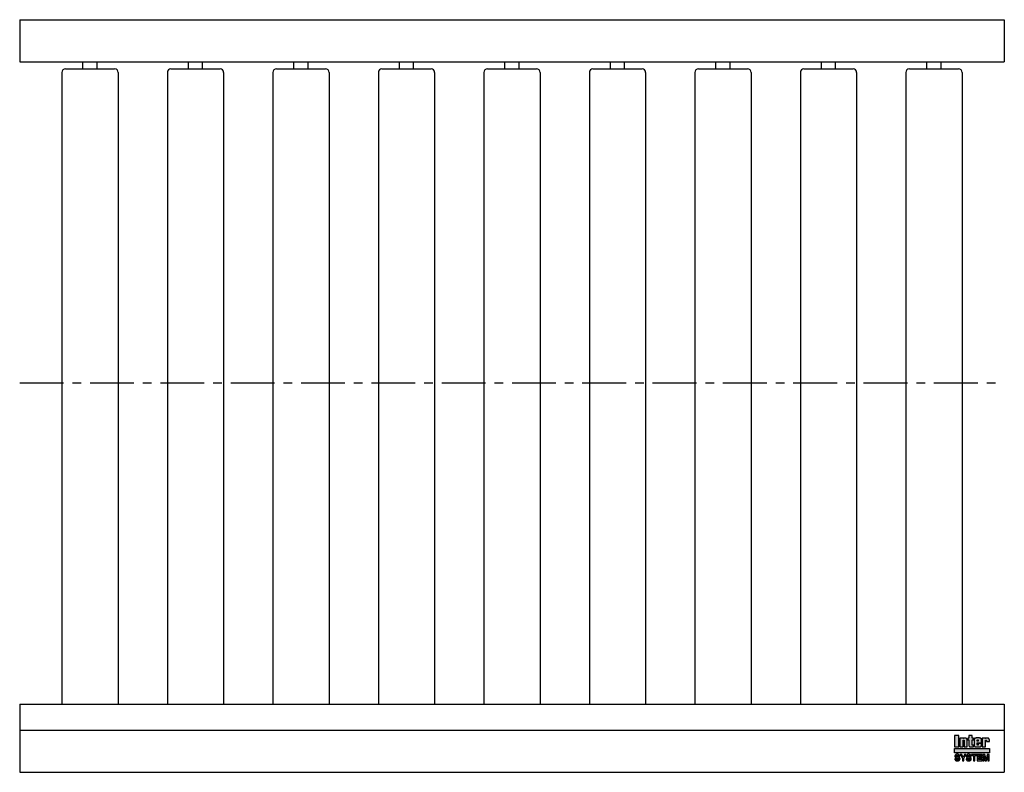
# Model space of a CAD drawing. Header units: millimetres. Extents: x 0 to 1400, y -554 to 517.
import ezdxf

# ---------------------------------------------------------------- set-up
doc = ezdxf.new("R2010")
doc.units = ezdxf.units.MM
doc.header["$LTSCALE"] = 50
doc.linetypes.add('CENTER', pattern=[2, 1.25, -0.25, 0.25, -0.25])
doc.layers.get('0').update_dxf_attribs({"linetype": 'CONTINUOUS', "lineweight": 50})
for name, color, linetype, lineweight in [('Centre Lines', 4, 'CENTER', 25), ('Frame', 1, 'CONTINUOUS', 25), ('Maxi', 31, 'CONTINUOUS', 25), ('Rollers', 7, 'CONTINUOUS', 25)]:
    doc.layers.add(name, color=color, linetype=linetype, lineweight=lineweight)

# ---------------------------------------------------------------- blocks, each defined once
blk = doc.blocks.new('A$C3B9025BA')
at = {"layer": 'Rollers'}
for p, q in [((30, 446.5), (30, 456.5)), ((50, 446.5), (50, 456.5)), ((0, 441.5), (0, -456.5)), ((5, 446.5), (75, 446.5)), ((80, 441.5), (80, -456.5))]:
    blk.add_line(p, q, dxfattribs=at)
for centre, start, end in [((5, 441.5), 90, 180), ((75, 441.5), 0, 90)]:
    blk.add_arc(centre, 5, start, end, dxfattribs=at)

msp = doc.modelspace()

# ---------------------------------------------------------------- hatches: boundary and pattern name
at = {"layer": 'Frame'}
h = msp.add_hatch(color=254, dxfattribs=at)
h.paths.add_polyline_path([(1373.3, -508.1), (1373.3, -508), (1373.4, -507.9), (1373.5, -507.8), (1373.6, -507.7), (1373.7, -507.6), (1373.9, -507.6), (1374, -507.6), (1374.2, -507.7), (1374.3, -507.8), (1374.4, -507.9), (1374.4, -508), (1374.5, -508.1), (1374.5, -508.4), (1374.5, -508.6), (1374.5, -509.8), (1378.9, -509.8), (1378.9, -508.4), (1378.9, -508), (1378.8, -507.5), (1378.8, -507.2), (1378.7, -506.8), (1378.6, -506.5), (1378.4, -506.2), (1378.3, -505.9), (1378.1, -505.7), (1377.9, -505.4), (1377.7, -505.3), (1377.4, -505.1), (1377.1, -505), (1376.8, -504.9), (1376.5, -504.8), (1376.2, -504.8), (1375.8, -504.7), (1375.6, -504.7), (1375.4, -504.8), (1375.3, -504.8), (1375.1, -504.8), (1374.9, -504.8), (1374.7, -504.9), (1374.6, -504.9), (1374.4, -504.9), (1374.3, -505), (1374.1, -505.1), (1373.9, -505.1), (1373.8, -505.2), (1373.6, -505.3), (1373.4, -505.4), (1373.3, -505.5), (1373.1, -505.6), (1373.1, -504.8), (1368.6, -504.8), (1368.6, -517.3), (1373.2, -517.3), (1373.2, -508.6), (1373.3, -508.4)])
h.paths.add_polyline_path([(1367.6, -507.6), (1367.6, -507.2), (1367.5, -506.9), (1367.5, -506.6), (1367.4, -506.3), (1367.3, -506), (1367.2, -505.8), (1367.1, -505.6), (1366.9, -505.4), (1366.7, -505.2), (1366.5, -505.1), (1366.2, -505), (1366, -504.9), (1365.7, -504.8), (1365.3, -504.8), (1364.9, -504.8), (1364.5, -504.7), (1360.1, -504.7), (1359.6, -504.8), (1359.2, -504.8), (1358.9, -504.8), (1358.6, -504.9), (1358.3, -505), (1358.1, -505.1), (1357.8, -505.2), (1357.7, -505.4), (1357.5, -505.6), (1357.4, -505.8), (1357.2, -506), (1357.2, -506.3), (1357.1, -506.6), (1357.1, -506.9), (1357, -507.2), (1357, -507.6), (1357, -514.5), (1357, -514.9), (1357.1, -515.2), (1357.1, -515.5), (1357.2, -515.8), (1357.2, -516.1), (1357.4, -516.3), (1357.5, -516.5), (1357.7, -516.7), (1357.8, -516.9), (1358.1, -517), (1358.3, -517.1), (1358.6, -517.2), (1358.9, -517.2), (1359.2, -517.3), (1359.6, -517.3), (1360.1, -517.3), (1364.5, -517.3), (1364.9, -517.3), (1365.3, -517.3), (1365.7, -517.2), (1366, -517.2), (1366.2, -517.1), (1366.5, -517), (1366.7, -516.9), (1366.9, -516.7), (1367.1, -516.5), (1367.2, -516.3), (1367.3, -516.1), (1367.4, -515.8), (1367.5, -515.5), (1367.5, -515.2), (1367.6, -514.9), (1367.6, -514.5), (1367.6, -512.4), (1362.9, -512.4), (1362.9, -514), (1362.9, -514.2), (1362.9, -514.4), (1362.8, -514.6), (1362.8, -514.7), (1362.7, -514.8), (1362.6, -514.9), (1362.4, -514.9), (1362.3, -514.9), (1362.1, -514.9), (1362, -514.9), (1361.9, -514.8), (1361.8, -514.7), (1361.7, -514.6), (1361.7, -514.4), (1361.6, -514.2), (1361.6, -514), (1361.6, -511.4), (1367.6, -511.4)])
h.paths.add_polyline_path([(1363, -509.2), (1361.6, -509.2), (1361.6, -508.2), (1361.6, -507.9), (1361.7, -507.7), (1361.7, -507.5), (1361.8, -507.4), (1361.9, -507.3), (1362, -507.2), (1362.1, -507.1), (1362.3, -507.1), (1362.4, -507.1), (1362.6, -507.2), (1362.7, -507.3), (1362.8, -507.4), (1362.9, -507.5), (1362.9, -507.7), (1363, -507.9), (1363, -508.2)], flags=16)
h.paths.add_polyline_path([(1354.1, -507.2), (1356, -507.2), (1356, -504.8), (1354.1, -504.8), (1354.1, -501.4), (1349.5, -501.4), (1349.5, -504.8), (1348.3, -504.8), (1348.3, -507.2), (1349.5, -507.2), (1349.5, -514.5), (1349.5, -514.8), (1349.5, -515.2), (1349.6, -515.5), (1349.7, -515.8), (1349.7, -516), (1349.8, -516.2), (1350, -516.5), (1350.1, -516.6), (1350.3, -516.8), (1350.5, -516.9), (1350.8, -517), (1351.1, -517.1), (1351.4, -517.2), (1351.7, -517.2), (1352.1, -517.3), (1352.5, -517.3), (1356, -517.3), (1356, -514.9), (1355.1, -514.9), (1354.9, -514.9), (1354.7, -514.9), (1354.5, -514.9), (1354.3, -514.8), (1354.2, -514.7), (1354.1, -514.6), (1354.1, -514.5), (1354.1, -514.3)])
h.paths.add_polyline_path([(1347.3, -508.4), (1347.3, -508), (1347.3, -507.5), (1347.2, -507.2), (1347.1, -506.8), (1347, -506.5), (1346.9, -506.2), (1346.7, -505.9), (1346.5, -505.7), (1346.3, -505.4), (1346, -505.3), (1345.8, -505.1), (1345.5, -505), (1345.2, -504.9), (1344.9, -504.8), (1344.5, -504.8), (1344.1, -504.7), (1343.9, -504.7), (1343.7, -504.8), (1343.6, -504.8), (1343.4, -504.8), (1343.2, -504.8), (1343, -504.9), (1342.8, -504.9), (1342.7, -504.9), (1342.5, -505), (1342.3, -505.1), (1342.2, -505.1), (1342, -505.2), (1341.8, -505.3), (1341.7, -505.4), (1341.5, -505.5), (1341.3, -505.6), (1341.3, -504.8), (1336.8, -504.8), (1336.8, -517.3), (1341.5, -517.3), (1341.5, -508.6), (1341.5, -508.4), (1341.5, -508.1), (1341.5, -508), (1341.6, -507.9), (1341.7, -507.8), (1341.8, -507.7), (1341.9, -507.6), (1342.1, -507.6), (1342.2, -507.6), (1342.4, -507.7), (1342.5, -507.8), (1342.6, -507.9), (1342.7, -508), (1342.7, -508.1), (1342.7, -508.4), (1342.7, -508.6), (1342.7, -517.3), (1347.3, -517.3)])
h.paths.add_polyline_path([(1335.5, -501.4), (1329.4, -501.4), (1329.4, -517.3), (1335.5, -517.3)])
msp.add_hatch(color=1, dxfattribs=at).paths.add_polyline_path([(1379, -525.9), (1379, -519.5), (1329, -519.5), (1329, -525.9)])
h = msp.add_hatch(color=7, dxfattribs=at)
h.paths.add_polyline_path([(1372.4, -528), (1369.6, -528), (1369.6, -537), (1371.4, -537), (1371.4, -529.5), (1371.4, -529.5), (1373, -537), (1374.9, -537), (1376.6, -529.5), (1376.6, -529.5), (1376.6, -537), (1378.4, -537), (1378.4, -528), (1375.6, -528), (1374, -535.1)])
h.paths.add_polyline_path([(1368.3, -528), (1361.6, -528), (1361.6, -537), (1368.4, -537), (1368.4, -535.4), (1363.5, -535.4), (1363.5, -533.1), (1367.9, -533.1), (1367.9, -531.5), (1363.5, -531.5), (1363.5, -529.6), (1368.3, -529.6)])
h.paths.add_polyline_path([(1360.8, -528), (1353.5, -528), (1353.5, -529.6), (1356.2, -529.6), (1356.2, -537), (1358, -537), (1358, -529.6), (1360.8, -529.6)])
h.paths.add_polyline_path([(1351.6, -528.4), (1351.3, -528.2), (1351, -528.1), (1350.6, -528), (1350.2, -527.9), (1349.8, -527.8), (1349.3, -527.8), (1348.9, -527.8), (1348.5, -527.9), (1348.2, -527.9), (1347.8, -528), (1347.5, -528.1), (1347.3, -528.2), (1347, -528.4), (1346.8, -528.6), (1346.6, -528.7), (1346.4, -528.9), (1346.2, -529.2), (1346.1, -529.4), (1346, -529.7), (1345.9, -529.9), (1345.9, -530.2), (1345.9, -530.5), (1345.9, -530.8), (1345.9, -531.2), (1346, -531.4), (1346.1, -531.7), (1346.2, -531.9), (1346.3, -532.1), (1346.5, -532.3), (1346.7, -532.5), (1346.9, -532.6), (1347.1, -532.7), (1347.4, -532.8), (1347.6, -533), (1347.9, -533), (1348.2, -533.1), (1348.5, -533.2), (1348.8, -533.3), (1348.9, -533.3), (1349, -533.3), (1349.1, -533.3), (1349.2, -533.3), (1349.3, -533.3), (1349.4, -533.4), (1349.6, -533.4), (1349.7, -533.4), (1350, -533.5), (1350.3, -533.6), (1350.6, -533.7), (1350.8, -533.8), (1351, -533.9), (1351.2, -534.1), (1351.3, -534.3), (1351.3, -534.6), (1351.3, -534.9), (1351.1, -535.2), (1350.9, -535.4), (1350.7, -535.5), (1350.3, -535.6), (1350, -535.7), (1349.7, -535.7), (1349.3, -535.7), (1349, -535.7), (1348.7, -535.6), (1348.4, -535.5), (1348.1, -535.4), (1347.9, -535.2), (1347.7, -534.9), (1347.6, -534.6), (1347.5, -534.3), (1345.7, -534.3), (1345.8, -534.7), (1345.8, -535), (1345.9, -535.3), (1346.1, -535.6), (1346.2, -535.9), (1346.4, -536.2), (1346.6, -536.4), (1346.9, -536.6), (1347.1, -536.7), (1347.4, -536.9), (1347.8, -537), (1348.1, -537.1), (1348.5, -537.2), (1348.8, -537.2), (1349.2, -537.3), (1349.7, -537.3), (1349.8, -537.3), (1350, -537.3), (1350.2, -537.2), (1350.4, -537.2), (1350.7, -537.1), (1351, -537), (1351.3, -536.9), (1351.6, -536.8), (1351.9, -536.6), (1352.2, -536.4), (1352.4, -536.2), (1352.7, -535.9), (1352.8, -535.6), (1353, -535.2), (1353.1, -534.8), (1353.1, -534.3), (1353.1, -534.1), (1353, -533.8), (1353, -533.6), (1352.9, -533.3), (1352.8, -533.2), (1352.7, -533), (1352.6, -532.8), (1352.5, -532.7), (1352.3, -532.5), (1352.1, -532.4), (1351.9, -532.3), (1351.7, -532.2), (1351.4, -532.1), (1351.1, -532), (1350.8, -531.9), (1350.5, -531.8), (1350.4, -531.8), (1350.2, -531.8), (1350.1, -531.7), (1349.9, -531.7), (1349.8, -531.7), (1349.7, -531.6), (1349.5, -531.6), (1349.4, -531.6), (1349.2, -531.5), (1349.1, -531.5), (1349, -531.5), (1348.8, -531.4), (1348.7, -531.4), (1348.6, -531.4), (1348.4, -531.3), (1348.3, -531.3), (1348.1, -531.2), (1348, -531.1), (1347.8, -531), (1347.7, -530.9), (1347.7, -530.8), (1347.6, -530.7), (1347.6, -530.5), (1347.6, -530.4), (1347.6, -530.1), (1347.8, -529.9), (1347.9, -529.7), (1348.1, -529.6), (1348.4, -529.5), (1348.6, -529.4), (1348.9, -529.4), (1349.2, -529.4), (1349.5, -529.4), (1349.8, -529.4), (1350.1, -529.5), (1350.4, -529.6), (1350.7, -529.8), (1350.8, -530), (1351, -530.3), (1351, -530.7), (1352.8, -530.7), (1352.8, -530.4), (1352.8, -530.2), (1352.7, -530), (1352.6, -529.7), (1352.5, -529.5), (1352.4, -529.2), (1352.3, -529), (1352.1, -528.8), (1351.8, -528.6)])
h.paths.add_polyline_path([(1345.3, -528), (1343.2, -528), (1341.5, -531.9), (1339.5, -528), (1337.4, -528), (1340.5, -533.6), (1340.5, -537), (1342.3, -537), (1342.3, -533.7)])
h.paths.add_polyline_path([(1335.5, -528.4), (1335.2, -528.2), (1334.9, -528.1), (1334.5, -528), (1334.1, -527.9), (1333.7, -527.8), (1333.2, -527.8), (1332.8, -527.8), (1332.4, -527.9), (1332, -527.9), (1331.7, -528), (1331.4, -528.1), (1331.1, -528.2), (1330.9, -528.4), (1330.6, -528.6), (1330.4, -528.7), (1330.3, -528.9), (1330.1, -529.2), (1330, -529.4), (1329.9, -529.7), (1329.8, -529.9), (1329.7, -530.2), (1329.7, -530.5), (1329.7, -530.8), (1329.8, -531.2), (1329.8, -531.4), (1329.9, -531.7), (1330, -531.9), (1330.2, -532.1), (1330.4, -532.3), (1330.6, -532.5), (1330.8, -532.6), (1331, -532.7), (1331.2, -532.8), (1331.5, -533), (1331.8, -533), (1332.1, -533.1), (1332.4, -533.2), (1332.7, -533.3), (1332.8, -533.3), (1332.9, -533.3), (1333, -533.3), (1333.1, -533.3), (1333.2, -533.3), (1333.3, -533.4), (1333.4, -533.4), (1333.5, -533.4), (1333.9, -533.5), (1334.2, -533.6), (1334.5, -533.7), (1334.7, -533.8), (1334.9, -533.9), (1335, -534.1), (1335.1, -534.3), (1335.1, -534.6), (1335.1, -534.9), (1335, -535.2), (1334.8, -535.4), (1334.5, -535.5), (1334.2, -535.6), (1333.9, -535.7), (1333.5, -535.7), (1333.2, -535.7), (1332.8, -535.7), (1332.5, -535.6), (1332.2, -535.5), (1332, -535.4), (1331.7, -535.2), (1331.6, -534.9), (1331.5, -534.6), (1331.4, -534.3), (1329.6, -534.3), (1329.6, -534.7), (1329.7, -535), (1329.8, -535.3), (1329.9, -535.6), (1330.1, -535.9), (1330.2, -536.2), (1330.5, -536.4), (1330.7, -536.6), (1331, -536.7), (1331.3, -536.9), (1331.6, -537), (1331.9, -537.1), (1332.3, -537.2), (1332.7, -537.2), (1333.1, -537.3), (1333.5, -537.3), (1333.7, -537.3), (1333.8, -537.3), (1334.1, -537.2), (1334.3, -537.2), (1334.6, -537.1), (1334.9, -537), (1335.2, -536.9), (1335.5, -536.8), (1335.8, -536.6), (1336.1, -536.4), (1336.3, -536.2), (1336.5, -535.9), (1336.7, -535.6), (1336.9, -535.2), (1336.9, -534.8), (1337, -534.3), (1337, -534.1), (1336.9, -533.8), (1336.9, -533.6), (1336.8, -533.3), (1336.7, -533.2), (1336.6, -533), (1336.5, -532.8), (1336.3, -532.7), (1336.2, -532.5), (1336, -532.4), (1335.8, -532.3), (1335.5, -532.2), (1335.3, -532.1), (1335, -532), (1334.7, -531.9), (1334.4, -531.8), (1334.2, -531.8), (1334.1, -531.8), (1333.9, -531.7), (1333.8, -531.7), (1333.6, -531.7), (1333.5, -531.6), (1333.4, -531.6), (1333.2, -531.6), (1333.1, -531.5), (1333, -531.5), (1332.8, -531.5), (1332.7, -531.4), (1332.6, -531.4), (1332.4, -531.4), (1332.3, -531.3), (1332.2, -531.3), (1332, -531.2), (1331.8, -531.1), (1331.7, -531), (1331.6, -530.9), (1331.5, -530.8), (1331.5, -530.7), (1331.5, -530.5), (1331.5, -530.4), (1331.5, -530.1), (1331.6, -529.9), (1331.8, -529.7), (1332, -529.6), (1332.2, -529.5), (1332.5, -529.4), (1332.8, -529.4), (1333, -529.4), (1333.4, -529.4), (1333.7, -529.4), (1334, -529.5), (1334.3, -529.6), (1334.5, -529.8), (1334.7, -530), (1334.8, -530.3), (1334.9, -530.7), (1336.7, -530.7), (1336.7, -530.4), (1336.7, -530.2), (1336.6, -530), (1336.5, -529.7), (1336.4, -529.5), (1336.3, -529.2), (1336.1, -529), (1335.9, -528.8), (1335.7, -528.6)])

# ---------------------------------------------------------------- linework, layer by layer
at = {"layer": 'Centre Lines'}
msp.add_line((0, 0), (1400, 0), dxfattribs=at)
at = {"layer": 'Frame', "color": 7, "linetype": 'Continuous'}
for p, q in [((1335.5, -501.4), (1329.4, -501.4)), ((1329.4, -501.4), (1329.4, -517.3)), ((1335.5, -517.3), (1335.5, -501.4)), ((1354.1, -501.4), (1349.5, -501.4)), ((1349.5, -501.4), (1349.5, -504.8)), ((1354.1, -504.8), (1354.1, -501.4)), ((1329.4, -517.3), (1335.5, -517.3)), ((1336.8, -504.8), (1336.8, -517.3)), ((1341.3, -504.8), (1336.8, -504.8)), ((1336.8, -517.3), (1341.5, -517.3)), ((1341.3, -505.6), (1341.3, -504.8)), ((1341.5, -505.5), (1341.3, -505.6)), ((1341.7, -505.4), (1341.5, -505.5)), ((1341.5, -508), (1341.6, -507.9)), ((1341.5, -508.1), (1341.5, -508)), ((1341.5, -508.4), (1341.5, -508.1)), ((1341.5, -508.6), (1341.5, -508.4)), ((1341.5, -517.3), (1341.5, -508.6)), ((1341.6, -507.9), (1341.7, -507.8)), ((1341.8, -505.3), (1341.7, -505.4)), ((1341.7, -507.8), (1341.8, -507.7)), ((1342, -505.2), (1341.8, -505.3)), ((1341.8, -507.7), (1341.9, -507.6)), ((1341.9, -507.6), (1342.1, -507.6)), ((1342.2, -505.1), (1342, -505.2)), ((1342.1, -507.6), (1342.2, -507.6)), ((1342.3, -505.1), (1342.2, -505.1)), ((1342.2, -507.6), (1342.4, -507.7)), ((1342.5, -505), (1342.3, -505.1)), ((1342.4, -507.7), (1342.5, -507.8)), ((1342.7, -504.9), (1342.5, -505)), ((1342.5, -507.8), (1342.6, -507.9)), ((1342.6, -507.9), (1342.7, -508)), ((1342.8, -504.9), (1342.7, -504.9)), ((1342.7, -508), (1342.7, -508.1)), ((1342.7, -508.1), (1342.7, -508.4)), ((1342.7, -508.4), (1342.7, -508.6)), ((1342.7, -508.6), (1342.7, -517.3)), ((1342.7, -517.3), (1347.3, -517.3)), ((1343, -504.9), (1342.8, -504.9)), ((1343.2, -504.8), (1343, -504.9)), ((1343.4, -504.8), (1343.2, -504.8)), ((1343.6, -504.8), (1343.4, -504.8)), ((1343.7, -504.8), (1343.6, -504.8)), ((1343.9, -504.7), (1343.7, -504.8)), ((1344.1, -504.7), (1343.9, -504.7)), ((1344.5, -504.8), (1344.1, -504.7)), ((1344.9, -504.8), (1344.5, -504.8)), ((1345.2, -504.9), (1344.9, -504.8)), ((1345.5, -505), (1345.2, -504.9)), ((1345.8, -505.1), (1345.5, -505)), ((1346, -505.3), (1345.8, -505.1)), ((1346.3, -505.4), (1346, -505.3)), ((1346.5, -505.7), (1346.3, -505.4)), ((1346.7, -505.9), (1346.5, -505.7)), ((1346.9, -506.2), (1346.7, -505.9)), ((1347, -506.5), (1346.9, -506.2)), ((1347.1, -506.8), (1347, -506.5)), ((1347.2, -507.2), (1347.1, -506.8)), ((1347.3, -507.5), (1347.2, -507.2)), ((1347.3, -508), (1347.3, -507.5)), ((1347.3, -508.4), (1347.3, -508)), ((1347.3, -517.3), (1347.3, -508.4)), ((1349.5, -504.8), (1348.3, -504.8)), ((1348.3, -504.8), (1348.3, -507.2)), ((1348.3, -507.2), (1349.5, -507.2)), ((1349.5, -507.2), (1349.5, -514.5)), ((1349.5, -514.5), (1349.5, -514.8)), ((1349.5, -514.8), (1349.5, -515.2)), ((1349.5, -515.2), (1349.6, -515.5)), ((1349.6, -515.5), (1349.7, -515.8)), ((1349.7, -515.8), (1349.7, -516)), ((1349.7, -516), (1349.8, -516.2)), ((1349.8, -516.2), (1350, -516.5)), ((1350, -516.5), (1350.1, -516.6)), ((1350.1, -516.6), (1350.3, -516.8)), ((1350.3, -516.8), (1350.5, -516.9)), ((1350.5, -516.9), (1350.8, -517)), ((1350.8, -517), (1351.1, -517.1)), ((1351.1, -517.1), (1351.4, -517.2)), ((1351.4, -517.2), (1351.7, -517.2)), ((1351.7, -517.2), (1352.1, -517.3)), ((1352.1, -517.3), (1352.5, -517.3)), ((1352.5, -517.3), (1356, -517.3)), ((1356, -504.8), (1354.1, -504.8)), ((1354.1, -514.3), (1354.1, -507.2)), ((1354.1, -507.2), (1356, -507.2)), ((1354.1, -514.5), (1354.1, -514.3)), ((1354.1, -514.6), (1354.1, -514.5)), ((1354.2, -514.7), (1354.1, -514.6)), ((1354.3, -514.8), (1354.2, -514.7)), ((1354.5, -514.9), (1354.3, -514.8)), ((1354.7, -514.9), (1354.5, -514.9)), ((1354.9, -514.9), (1354.7, -514.9)), ((1355.1, -514.9), (1354.9, -514.9)), ((1356, -514.9), (1355.1, -514.9)), ((1356, -507.2), (1356, -504.8)), ((1356, -517.3), (1356, -514.9)), ((1357.1, -506.9), (1357, -507.2)), ((1357, -507.2), (1357, -507.6)), ((1357, -507.6), (1357, -514.5)), ((1357, -514.5), (1357, -514.9)), ((1357, -514.9), (1357.1, -515.2)), ((1357.2, -506.3), (1357.1, -506.6)), ((1357.1, -506.6), (1357.1, -506.9)), ((1357.1, -515.2), (1357.1, -515.5)), ((1357.1, -515.5), (1357.2, -515.8)), ((1357.4, -505.8), (1357.2, -506)), ((1357.2, -506), (1357.2, -506.3)), ((1357.2, -515.8), (1357.2, -516.1)), ((1357.2, -516.1), (1357.4, -516.3)), ((1357.5, -505.6), (1357.4, -505.8)), ((1357.4, -516.3), (1357.5, -516.5)), ((1357.7, -505.4), (1357.5, -505.6)), ((1357.5, -516.5), (1357.7, -516.7)), ((1357.8, -505.2), (1357.7, -505.4)), ((1357.7, -516.7), (1357.8, -516.9)), ((1358.1, -505.1), (1357.8, -505.2)), ((1357.8, -516.9), (1358.1, -517)), ((1358.3, -505), (1358.1, -505.1)), ((1358.1, -517), (1358.3, -517.1)), ((1358.6, -504.9), (1358.3, -505)), ((1358.3, -517.1), (1358.6, -517.2)), ((1358.9, -504.8), (1358.6, -504.9)), ((1358.6, -517.2), (1358.9, -517.2)), ((1359.2, -504.8), (1358.9, -504.8)), ((1358.9, -517.2), (1359.2, -517.3)), ((1359.6, -504.8), (1359.2, -504.8)), ((1359.2, -517.3), (1359.6, -517.3)), ((1360.1, -504.7), (1359.6, -504.8)), ((1359.6, -517.3), (1360.1, -517.3)), ((1364.5, -504.7), (1360.1, -504.7)), ((1360.1, -517.3), (1364.5, -517.3)), ((1361.6, -507.9), (1361.7, -507.7)), ((1361.6, -508.2), (1361.6, -507.9)), ((1361.6, -509.2), (1361.6, -508.2)), ((1363, -509.2), (1361.6, -509.2)), ((1361.6, -511.4), (1367.6, -511.4)), ((1361.6, -514), (1361.6, -511.4)), ((1361.6, -514.2), (1361.6, -514)), ((1361.7, -514.4), (1361.6, -514.2)), ((1361.7, -507.5), (1361.8, -507.4)), ((1361.7, -507.7), (1361.7, -507.5)), ((1361.7, -514.6), (1361.7, -514.4)), ((1361.8, -514.7), (1361.7, -514.6)), ((1361.8, -507.4), (1361.9, -507.3)), ((1361.9, -514.8), (1361.8, -514.7)), ((1361.9, -507.3), (1362, -507.2)), ((1362, -514.9), (1361.9, -514.8)), ((1362, -507.2), (1362.1, -507.1)), ((1362.1, -514.9), (1362, -514.9)), ((1362.1, -507.1), (1362.3, -507.1)), ((1362.3, -514.9), (1362.1, -514.9)), ((1362.3, -507.1), (1362.4, -507.1)), ((1362.4, -514.9), (1362.3, -514.9)), ((1362.4, -507.1), (1362.6, -507.2)), ((1362.6, -514.9), (1362.4, -514.9)), ((1362.6, -507.2), (1362.7, -507.3)), ((1362.7, -514.8), (1362.6, -514.9)), ((1362.7, -507.3), (1362.8, -507.4)), ((1362.8, -514.7), (1362.7, -514.8)), ((1362.8, -507.4), (1362.9, -507.5)), ((1362.9, -514.4), (1362.8, -514.6)), ((1362.8, -514.6), (1362.8, -514.7)), ((1362.9, -507.5), (1362.9, -507.7)), ((1362.9, -507.7), (1363, -507.9)), ((1367.6, -512.4), (1362.9, -512.4)), ((1362.9, -512.4), (1362.9, -514)), ((1362.9, -514), (1362.9, -514.2)), ((1362.9, -514.2), (1362.9, -514.4)), ((1363, -507.9), (1363, -508.2)), ((1363, -508.2), (1363, -509.2)), ((1364.9, -504.8), (1364.5, -504.7)), ((1364.5, -517.3), (1364.9, -517.3)), ((1365.3, -504.8), (1364.9, -504.8)), ((1364.9, -517.3), (1365.3, -517.3)), ((1365.7, -504.8), (1365.3, -504.8)), ((1365.3, -517.3), (1365.7, -517.2)), ((1366, -504.9), (1365.7, -504.8)), ((1365.7, -517.2), (1366, -517.2)), ((1366.2, -505), (1366, -504.9)), ((1366, -517.2), (1366.2, -517.1)), ((1366.5, -505.1), (1366.2, -505)), ((1366.2, -517.1), (1366.5, -517)), ((1366.7, -505.2), (1366.5, -505.1)), ((1366.5, -517), (1366.7, -516.9)), ((1366.9, -505.4), (1366.7, -505.2)), ((1366.7, -516.9), (1366.9, -516.7)), ((1367.1, -505.6), (1366.9, -505.4)), ((1366.9, -516.7), (1367.1, -516.5)), ((1367.2, -505.8), (1367.1, -505.6)), ((1367.1, -516.5), (1367.2, -516.3)), ((1367.3, -506), (1367.2, -505.8)), ((1367.2, -516.3), (1367.3, -516.1)), ((1367.4, -506.3), (1367.3, -506)), ((1367.3, -516.1), (1367.4, -515.8)), ((1367.5, -506.6), (1367.4, -506.3)), ((1367.4, -515.8), (1367.5, -515.5)), ((1367.5, -506.9), (1367.5, -506.6)), ((1367.6, -507.2), (1367.5, -506.9)), ((1367.5, -515.2), (1367.6, -514.9)), ((1367.5, -515.5), (1367.5, -515.2)), ((1367.6, -507.6), (1367.6, -507.2)), ((1367.6, -511.4), (1367.6, -507.6)), ((1367.6, -514.5), (1367.6, -512.4)), ((1367.6, -514.9), (1367.6, -514.5)), ((1368.6, -504.8), (1368.6, -517.3)), ((1373.1, -504.8), (1368.6, -504.8)), ((1368.6, -517.3), (1373.2, -517.3)), ((1373.1, -505.6), (1373.1, -504.8)), ((1373.3, -505.5), (1373.1, -505.6)), ((1373.2, -508.6), (1373.3, -508.4)), ((1373.2, -517.3), (1373.2, -508.6)), ((1373.4, -505.4), (1373.3, -505.5)), ((1373.3, -508), (1373.4, -507.9)), ((1373.3, -508.1), (1373.3, -508)), ((1373.3, -508.4), (1373.3, -508.1)), ((1373.6, -505.3), (1373.4, -505.4)), ((1373.4, -507.9), (1373.5, -507.8)), ((1373.5, -507.8), (1373.6, -507.7)), ((1373.8, -505.2), (1373.6, -505.3)), ((1373.6, -507.7), (1373.7, -507.6)), ((1373.7, -507.6), (1373.9, -507.6)), ((1373.9, -505.1), (1373.8, -505.2)), ((1374.1, -505.1), (1373.9, -505.1)), ((1373.9, -507.6), (1374, -507.6)), ((1374, -507.6), (1374.2, -507.7)), ((1374.3, -505), (1374.1, -505.1)), ((1374.2, -507.7), (1374.3, -507.8)), ((1374.4, -504.9), (1374.3, -505)), ((1374.3, -507.8), (1374.4, -507.9)), ((1374.6, -504.9), (1374.4, -504.9)), ((1374.4, -507.9), (1374.4, -508)), ((1374.4, -508), (1374.5, -508.1)), ((1374.5, -508.1), (1374.5, -508.4)), ((1374.5, -508.4), (1374.5, -508.6)), ((1374.5, -508.6), (1374.5, -509.8)), ((1374.5, -509.8), (1378.9, -509.8)), ((1374.7, -504.9), (1374.6, -504.9)), ((1374.9, -504.8), (1374.7, -504.9)), ((1375.1, -504.8), (1374.9, -504.8)), ((1375.3, -504.8), (1375.1, -504.8)), ((1375.4, -504.8), (1375.3, -504.8)), ((1375.6, -504.7), (1375.4, -504.8)), ((1375.8, -504.7), (1375.6, -504.7)), ((1376.2, -504.8), (1375.8, -504.7)), ((1376.5, -504.8), (1376.2, -504.8)), ((1376.8, -504.9), (1376.5, -504.8)), ((1377.1, -505), (1376.8, -504.9)), ((1377.4, -505.1), (1377.1, -505)), ((1377.7, -505.3), (1377.4, -505.1)), ((1377.9, -505.4), (1377.7, -505.3)), ((1378.1, -505.7), (1377.9, -505.4)), ((1378.3, -505.9), (1378.1, -505.7)), ((1378.4, -506.2), (1378.3, -505.9)), ((1378.6, -506.5), (1378.4, -506.2)), ((1378.7, -506.8), (1378.6, -506.5)), ((1378.8, -507.2), (1378.7, -506.8)), ((1378.8, -507.5), (1378.8, -507.2)), ((1378.9, -508), (1378.8, -507.5)), ((1378.9, -508.4), (1378.9, -508)), ((1378.9, -509.8), (1378.9, -508.4)), ((1329.8, -529.9), (1329.7, -530.2)), ((1329.7, -530.2), (1329.7, -530.5)), ((1329.7, -530.5), (1329.7, -530.8)), ((1329.7, -530.8), (1329.8, -531.2)), ((1329.9, -529.7), (1329.8, -529.9)), ((1329.8, -531.2), (1329.8, -531.4)), ((1329.8, -531.4), (1329.9, -531.7)), ((1330, -529.4), (1329.9, -529.7)), ((1329.9, -531.7), (1330, -531.9)), ((1330.1, -529.2), (1330, -529.4)), ((1330, -531.9), (1330.2, -532.1)), ((1330.3, -528.9), (1330.1, -529.2)), ((1330.4, -528.7), (1330.3, -528.9)), ((1330.6, -528.6), (1330.4, -528.7)), ((1330.9, -528.4), (1330.6, -528.6)), ((1331.1, -528.2), (1330.9, -528.4)), ((1331.4, -528.1), (1331.1, -528.2)), ((1331.7, -528), (1331.4, -528.1)), ((1331.5, -530.1), (1331.6, -529.9)), ((1331.5, -530.4), (1331.5, -530.1)), ((1331.5, -530.5), (1331.5, -530.4)), ((1331.5, -530.7), (1331.5, -530.5)), ((1331.5, -530.8), (1331.5, -530.7)), ((1331.6, -530.9), (1331.5, -530.8)), ((1331.6, -529.9), (1331.8, -529.7)), ((1331.7, -531), (1331.6, -530.9)), ((1332, -527.9), (1331.7, -528)), ((1331.8, -531.1), (1331.7, -531)), ((1331.8, -529.7), (1332, -529.6)), ((1332, -531.2), (1331.8, -531.1)), ((1332.4, -527.9), (1332, -527.9)), ((1332, -529.6), (1332.2, -529.5)), ((1332.2, -531.3), (1332, -531.2)), ((1332.2, -529.5), (1332.5, -529.4)), ((1332.3, -531.3), (1332.2, -531.3)), ((1332.4, -531.4), (1332.3, -531.3)), ((1332.8, -527.8), (1332.4, -527.9)), ((1332.6, -531.4), (1332.4, -531.4)), ((1332.5, -529.4), (1332.8, -529.4)), ((1332.7, -531.4), (1332.6, -531.4)), ((1332.8, -531.5), (1332.7, -531.4)), ((1333.2, -527.8), (1332.8, -527.8)), ((1332.8, -529.4), (1333, -529.4)), ((1333, -531.5), (1332.8, -531.5)), ((1333, -529.4), (1333.4, -529.4)), ((1333.1, -531.5), (1333, -531.5)), ((1333.2, -531.6), (1333.1, -531.5)), ((1333.7, -527.8), (1333.2, -527.8)), ((1333.4, -531.6), (1333.2, -531.6)), ((1333.4, -529.4), (1333.7, -529.4)), ((1333.5, -531.6), (1333.4, -531.6)), ((1333.6, -531.7), (1333.5, -531.6)), ((1333.8, -531.7), (1333.6, -531.7)), ((1334.1, -527.9), (1333.7, -527.8)), ((1333.7, -529.4), (1334, -529.5)), ((1333.9, -531.7), (1333.8, -531.7)), ((1334.1, -531.8), (1333.9, -531.7)), ((1334, -529.5), (1334.3, -529.6)), ((1334.5, -528), (1334.1, -527.9)), ((1334.2, -531.8), (1334.1, -531.8)), ((1334.4, -531.8), (1334.2, -531.8)), ((1334.3, -529.6), (1334.5, -529.8)), ((1334.7, -531.9), (1334.4, -531.8)), ((1334.9, -528.1), (1334.5, -528)), ((1334.5, -529.8), (1334.7, -530)), ((1334.7, -530), (1334.8, -530.3)), ((1335, -532), (1334.7, -531.9)), ((1334.8, -530.3), (1334.9, -530.7)), ((1335.2, -528.2), (1334.9, -528.1)), ((1334.9, -530.7), (1336.7, -530.7)), ((1335.5, -528.4), (1335.2, -528.2)), ((1335.7, -528.6), (1335.5, -528.4)), ((1335.9, -528.8), (1335.7, -528.6)), ((1336.1, -529), (1335.9, -528.8)), ((1336.3, -529.2), (1336.1, -529)), ((1336.4, -529.5), (1336.3, -529.2)), ((1336.5, -529.7), (1336.4, -529.5)), ((1336.6, -530), (1336.5, -529.7)), ((1336.7, -530.2), (1336.6, -530)), ((1336.7, -530.4), (1336.7, -530.2)), ((1336.7, -530.7), (1336.7, -530.4)), ((1339.5, -528), (1337.4, -528)), ((1337.4, -528), (1340.5, -533.6)), ((1341.5, -531.9), (1339.5, -528)), ((1343.2, -528), (1341.5, -531.9)), ((1342.3, -533.7), (1345.3, -528)), ((1345.3, -528), (1343.2, -528)), ((1346, -529.7), (1345.9, -529.9)), ((1345.9, -529.9), (1345.9, -530.2)), ((1345.9, -530.2), (1345.9, -530.5)), ((1345.9, -530.5), (1345.9, -530.8)), ((1345.9, -530.8), (1345.9, -531.2)), ((1345.9, -531.2), (1346, -531.4)), ((1346.1, -529.4), (1346, -529.7)), ((1346, -531.4), (1346.1, -531.7)), ((1346.2, -529.2), (1346.1, -529.4)), ((1346.1, -531.7), (1346.2, -531.9)), ((1346.4, -528.9), (1346.2, -529.2)), ((1346.2, -531.9), (1346.3, -532.1)), ((1346.6, -528.7), (1346.4, -528.9)), ((1346.8, -528.6), (1346.6, -528.7)), ((1347, -528.4), (1346.8, -528.6)), ((1347.3, -528.2), (1347, -528.4)), ((1347.5, -528.1), (1347.3, -528.2)), ((1347.8, -528), (1347.5, -528.1)), ((1347.6, -530.1), (1347.8, -529.9)), ((1347.6, -530.4), (1347.6, -530.1)), ((1347.6, -530.5), (1347.6, -530.4)), ((1347.6, -530.7), (1347.6, -530.5)), ((1347.7, -530.8), (1347.6, -530.7)), ((1347.7, -530.9), (1347.7, -530.8)), ((1347.8, -531), (1347.7, -530.9)), ((1348.2, -527.9), (1347.8, -528)), ((1347.8, -529.9), (1347.9, -529.7)), ((1348, -531.1), (1347.8, -531)), ((1347.9, -529.7), (1348.1, -529.6)), ((1348.1, -531.2), (1348, -531.1)), ((1348.1, -529.6), (1348.4, -529.5)), ((1348.3, -531.3), (1348.1, -531.2)), ((1348.5, -527.9), (1348.2, -527.9)), ((1348.4, -531.3), (1348.3, -531.3)), ((1348.4, -529.5), (1348.6, -529.4)), ((1348.6, -531.4), (1348.4, -531.3)), ((1348.9, -527.8), (1348.5, -527.9)), ((1348.6, -529.4), (1348.9, -529.4)), ((1348.7, -531.4), (1348.6, -531.4)), ((1348.8, -531.4), (1348.7, -531.4)), ((1349, -531.5), (1348.8, -531.4)), ((1349.3, -527.8), (1348.9, -527.8)), ((1348.9, -529.4), (1349.2, -529.4)), ((1349.1, -531.5), (1349, -531.5)), ((1349.2, -531.5), (1349.1, -531.5)), ((1349.2, -529.4), (1349.5, -529.4)), ((1349.4, -531.6), (1349.2, -531.5)), ((1349.8, -527.8), (1349.3, -527.8)), ((1349.5, -531.6), (1349.4, -531.6)), ((1349.5, -529.4), (1349.8, -529.4)), ((1349.7, -531.6), (1349.5, -531.6)), ((1349.8, -531.7), (1349.7, -531.6)), ((1350.2, -527.9), (1349.8, -527.8)), ((1349.8, -529.4), (1350.1, -529.5)), ((1349.9, -531.7), (1349.8, -531.7)), ((1350.1, -531.7), (1349.9, -531.7)), ((1350.1, -529.5), (1350.4, -529.6)), ((1350.2, -531.8), (1350.1, -531.7)), ((1350.6, -528), (1350.2, -527.9)), ((1350.4, -531.8), (1350.2, -531.8)), ((1350.4, -529.6), (1350.7, -529.8)), ((1350.5, -531.8), (1350.4, -531.8)), ((1350.8, -531.9), (1350.5, -531.8)), ((1351, -528.1), (1350.6, -528)), ((1350.7, -529.8), (1350.8, -530)), ((1350.8, -530), (1351, -530.3)), ((1351.1, -532), (1350.8, -531.9)), ((1351.3, -528.2), (1351, -528.1)), ((1351, -530.3), (1351, -530.7)), ((1351, -530.7), (1352.8, -530.7)), ((1351.6, -528.4), (1351.3, -528.2)), ((1351.8, -528.6), (1351.6, -528.4)), ((1352.1, -528.8), (1351.8, -528.6)), ((1352.3, -529), (1352.1, -528.8)), ((1352.4, -529.2), (1352.3, -529)), ((1352.5, -529.5), (1352.4, -529.2)), ((1352.6, -529.7), (1352.5, -529.5)), ((1352.7, -530), (1352.6, -529.7)), ((1352.8, -530.2), (1352.7, -530)), ((1352.8, -530.4), (1352.8, -530.2)), ((1352.8, -530.7), (1352.8, -530.4)), ((1353.5, -528), (1353.5, -529.6)), ((1360.8, -528), (1353.5, -528)), ((1353.5, -529.6), (1356.2, -529.6)), ((1356.2, -529.6), (1356.2, -537)), ((1358, -537), (1358, -529.6)), ((1358, -529.6), (1360.8, -529.6)), ((1360.8, -529.6), (1360.8, -528)), ((1361.6, -528), (1361.6, -537)), ((1368.3, -528), (1361.6, -528)), ((1363.5, -531.5), (1363.5, -529.6)), ((1363.5, -529.6), (1368.3, -529.6)), ((1367.9, -531.5), (1363.5, -531.5)), ((1367.9, -533.1), (1367.9, -531.5)), ((1368.3, -529.6), (1368.3, -528)), ((1369.6, -528), (1369.6, -537)), ((1372.4, -528), (1369.6, -528)), ((1371.4, -537), (1371.4, -529.5)), ((1371.4, -529.5), (1373, -537)), ((1371.4, -529.5), (1371.4, -529.5)), ((1374, -535.1), (1372.4, -528)), ((1375.6, -528), (1374, -535.1)), ((1374.9, -537), (1376.6, -529.5)), ((1378.4, -528), (1375.6, -528)), ((1376.6, -529.5), (1376.6, -537)), ((1376.6, -529.5), (1376.6, -529.5)), ((1378.4, -537), (1378.4, -528)), ((1329.6, -534.3), (1329.6, -534.7)), ((1331.4, -534.3), (1329.6, -534.3)), ((1329.6, -534.7), (1329.7, -535)), ((1329.7, -535), (1329.8, -535.3)), ((1329.8, -535.3), (1329.9, -535.6)), ((1329.9, -535.6), (1330.1, -535.9)), ((1330.1, -535.9), (1330.2, -536.2)), ((1330.2, -532.1), (1330.4, -532.3)), ((1330.2, -536.2), (1330.5, -536.4)), ((1330.4, -532.3), (1330.6, -532.5)), ((1330.5, -536.4), (1330.7, -536.6)), ((1330.6, -532.5), (1330.8, -532.6)), ((1330.7, -536.6), (1331, -536.7)), ((1330.8, -532.6), (1331, -532.7)), ((1331, -532.7), (1331.2, -532.8)), ((1331, -536.7), (1331.3, -536.9)), ((1331.2, -532.8), (1331.5, -533)), ((1331.3, -536.9), (1331.6, -537)), ((1331.5, -534.6), (1331.4, -534.3)), ((1331.5, -533), (1331.8, -533)), ((1331.6, -534.9), (1331.5, -534.6)), ((1331.7, -535.2), (1331.6, -534.9)), ((1331.6, -537), (1331.9, -537.1)), ((1332, -535.4), (1331.7, -535.2)), ((1331.8, -533), (1332.1, -533.1)), ((1331.9, -537.1), (1332.3, -537.2)), ((1332.2, -535.5), (1332, -535.4)), ((1332.1, -533.1), (1332.4, -533.2)), ((1332.5, -535.6), (1332.2, -535.5)), ((1332.3, -537.2), (1332.7, -537.2)), ((1332.4, -533.2), (1332.7, -533.3)), ((1332.8, -535.7), (1332.5, -535.6)), ((1332.7, -533.3), (1332.8, -533.3)), ((1332.7, -537.2), (1333.1, -537.3)), ((1332.8, -533.3), (1332.9, -533.3)), ((1333.2, -535.7), (1332.8, -535.7)), ((1332.9, -533.3), (1333, -533.3)), ((1333, -533.3), (1333.1, -533.3)), ((1333.1, -533.3), (1333.2, -533.3)), ((1333.1, -537.3), (1333.5, -537.3)), ((1333.2, -533.3), (1333.3, -533.4)), ((1333.5, -535.7), (1333.2, -535.7)), ((1333.3, -533.4), (1333.4, -533.4)), ((1333.4, -533.4), (1333.5, -533.4)), ((1333.5, -533.4), (1333.9, -533.5)), ((1333.9, -535.7), (1333.5, -535.7)), ((1333.5, -537.3), (1333.7, -537.3)), ((1333.7, -537.3), (1333.8, -537.3)), ((1333.8, -537.3), (1334.1, -537.2)), ((1333.9, -533.5), (1334.2, -533.6)), ((1334.2, -535.6), (1333.9, -535.7)), ((1334.1, -537.2), (1334.3, -537.2)), ((1334.2, -533.6), (1334.5, -533.7)), ((1334.5, -535.5), (1334.2, -535.6)), ((1334.3, -537.2), (1334.6, -537.1)), ((1334.5, -533.7), (1334.7, -533.8)), ((1334.8, -535.4), (1334.5, -535.5)), ((1334.6, -537.1), (1334.9, -537)), ((1334.7, -533.8), (1334.9, -533.9)), ((1335, -535.2), (1334.8, -535.4)), ((1334.9, -533.9), (1335, -534.1)), ((1334.9, -537), (1335.2, -536.9)), ((1335.3, -532.1), (1335, -532)), ((1335, -534.1), (1335.1, -534.3)), ((1335.1, -534.9), (1335, -535.2)), ((1335.1, -534.3), (1335.1, -534.6)), ((1335.1, -534.6), (1335.1, -534.9)), ((1335.2, -536.9), (1335.5, -536.8)), ((1335.5, -532.2), (1335.3, -532.1)), ((1335.8, -532.3), (1335.5, -532.2)), ((1335.5, -536.8), (1335.8, -536.6)), ((1336, -532.4), (1335.8, -532.3)), ((1335.8, -536.6), (1336.1, -536.4)), ((1336.2, -532.5), (1336, -532.4)), ((1336.1, -536.4), (1336.3, -536.2)), ((1336.3, -532.7), (1336.2, -532.5)), ((1336.5, -532.8), (1336.3, -532.7)), ((1336.3, -536.2), (1336.5, -535.9)), ((1336.6, -533), (1336.5, -532.8)), ((1336.5, -535.9), (1336.7, -535.6)), ((1336.7, -533.2), (1336.6, -533)), ((1336.8, -533.3), (1336.7, -533.2)), ((1336.7, -535.6), (1336.9, -535.2)), ((1336.9, -533.6), (1336.8, -533.3)), ((1336.9, -533.8), (1336.9, -533.6)), ((1337, -534.1), (1336.9, -533.8)), ((1336.9, -534.8), (1337, -534.3)), ((1336.9, -535.2), (1336.9, -534.8)), ((1337, -534.3), (1337, -534.1)), ((1340.5, -533.6), (1340.5, -537)), ((1340.5, -537), (1342.3, -537)), ((1342.3, -537), (1342.3, -533.7)), ((1347.5, -534.3), (1345.7, -534.3)), ((1345.7, -534.3), (1345.8, -534.7)), ((1345.8, -534.7), (1345.8, -535)), ((1345.8, -535), (1345.9, -535.3)), ((1345.9, -535.3), (1346.1, -535.6)), ((1346.1, -535.6), (1346.2, -535.9)), ((1346.2, -535.9), (1346.4, -536.2)), ((1346.3, -532.1), (1346.5, -532.3)), ((1346.4, -536.2), (1346.6, -536.4)), ((1346.5, -532.3), (1346.7, -532.5)), ((1346.6, -536.4), (1346.9, -536.6)), ((1346.7, -532.5), (1346.9, -532.6)), ((1346.9, -532.6), (1347.1, -532.7)), ((1346.9, -536.6), (1347.1, -536.7)), ((1347.1, -532.7), (1347.4, -532.8)), ((1347.1, -536.7), (1347.4, -536.9)), ((1347.4, -532.8), (1347.6, -533)), ((1347.4, -536.9), (1347.8, -537)), ((1347.6, -534.6), (1347.5, -534.3)), ((1347.6, -533), (1347.9, -533)), ((1347.7, -534.9), (1347.6, -534.6)), ((1347.9, -535.2), (1347.7, -534.9)), ((1347.8, -537), (1348.1, -537.1)), ((1347.9, -533), (1348.2, -533.1)), ((1348.1, -535.4), (1347.9, -535.2)), ((1348.4, -535.5), (1348.1, -535.4)), ((1348.1, -537.1), (1348.5, -537.2)), ((1348.2, -533.1), (1348.5, -533.2)), ((1348.7, -535.6), (1348.4, -535.5)), ((1348.5, -533.2), (1348.8, -533.3)), ((1348.5, -537.2), (1348.8, -537.2)), ((1349, -535.7), (1348.7, -535.6)), ((1348.8, -533.3), (1348.9, -533.3)), ((1348.8, -537.2), (1349.2, -537.3)), ((1348.9, -533.3), (1349, -533.3)), ((1349, -533.3), (1349.1, -533.3)), ((1349.3, -535.7), (1349, -535.7)), ((1349.1, -533.3), (1349.2, -533.3)), ((1349.2, -533.3), (1349.3, -533.3)), ((1349.2, -537.3), (1349.7, -537.3)), ((1349.3, -533.3), (1349.4, -533.4)), ((1349.7, -535.7), (1349.3, -535.7)), ((1349.4, -533.4), (1349.6, -533.4)), ((1349.6, -533.4), (1349.7, -533.4)), ((1349.7, -533.4), (1350, -533.5)), ((1350, -535.7), (1349.7, -535.7)), ((1349.7, -537.3), (1349.8, -537.3)), ((1349.8, -537.3), (1350, -537.3)), ((1350, -533.5), (1350.3, -533.6)), ((1350.3, -535.6), (1350, -535.7)), ((1350, -537.3), (1350.2, -537.2)), ((1350.2, -537.2), (1350.4, -537.2)), ((1350.3, -533.6), (1350.6, -533.7)), ((1350.7, -535.5), (1350.3, -535.6)), ((1350.4, -537.2), (1350.7, -537.1)), ((1350.6, -533.7), (1350.8, -533.8)), ((1350.9, -535.4), (1350.7, -535.5)), ((1350.7, -537.1), (1351, -537)), ((1350.8, -533.8), (1351, -533.9)), ((1351.1, -535.2), (1350.9, -535.4)), ((1351, -533.9), (1351.2, -534.1)), ((1351, -537), (1351.3, -536.9)), ((1351.4, -532.1), (1351.1, -532)), ((1351.3, -534.9), (1351.1, -535.2)), ((1351.2, -534.1), (1351.3, -534.3)), ((1351.3, -534.3), (1351.3, -534.6)), ((1351.3, -534.6), (1351.3, -534.9)), ((1351.3, -536.9), (1351.6, -536.8)), ((1351.7, -532.2), (1351.4, -532.1)), ((1351.6, -536.8), (1351.9, -536.6)), ((1351.9, -532.3), (1351.7, -532.2)), ((1352.1, -532.4), (1351.9, -532.3)), ((1351.9, -536.6), (1352.2, -536.4)), ((1352.3, -532.5), (1352.1, -532.4)), ((1352.2, -536.4), (1352.4, -536.2)), ((1352.5, -532.7), (1352.3, -532.5)), ((1352.4, -536.2), (1352.7, -535.9)), ((1352.6, -532.8), (1352.5, -532.7)), ((1352.7, -533), (1352.6, -532.8)), ((1352.8, -533.2), (1352.7, -533)), ((1352.7, -535.9), (1352.8, -535.6)), ((1352.9, -533.3), (1352.8, -533.2)), ((1352.8, -535.6), (1353, -535.2)), ((1353, -533.6), (1352.9, -533.3)), ((1353, -533.8), (1353, -533.6)), ((1353.1, -534.1), (1353, -533.8)), ((1353, -535.2), (1353.1, -534.8)), ((1353.1, -534.3), (1353.1, -534.1)), ((1353.1, -534.8), (1353.1, -534.3)), ((1356.2, -537), (1358, -537)), ((1361.6, -537), (1368.4, -537)), ((1363.5, -535.4), (1363.5, -533.1)), ((1363.5, -533.1), (1367.9, -533.1)), ((1368.4, -535.4), (1363.5, -535.4)), ((1368.4, -537), (1368.4, -535.4)), ((1369.6, -537), (1371.4, -537)), ((1373, -537), (1374.9, -537)), ((1374, -535.1), (1374, -535.1)), ((1376.6, -537), (1378.4, -537))]:
    msp.add_line(p, q, dxfattribs=at)
at = {"layer": 'Frame', "color": 1, "linetype": 'Continuous'}
for p, q in [((1329, -525.9), (1329, -519.5)), ((1329, -519.5), (1379, -519.5)), ((1379, -525.9), (1329, -525.9)), ((1379, -519.5), (1379, -525.9))]:
    msp.add_line(p, q, dxfattribs=at)
at = {"layer": 'Maxi'}
for p, q in [((0, 516.5), (1400, 516.5)), ((0, 516.5), (0, 456.5)), ((1400, 516.5), (1400, 456.5)), ((0, 456.5), (1400, 456.5)), ((0, -456.5), (1400, -456.5)), ((0, -456.5), (0, -553.5)), ((1400, -456.5), (1400, -553.5)), ((0, -493.5), (1400, -493.5)), ((0, -553.5), (1400, -553.5))]:
    msp.add_line(p, q, dxfattribs=at)

# ---------------------------------------------------------------- block references
for p in [(60, 0), (210, 0), (360, 0), (510, 0), (660, 0), (810, 0), (960, 0), (1110, 0), (1260, 0)]:
    msp.add_blockref('A$C3B9025BA', p)

doc.saveas('drawing.dxf')
